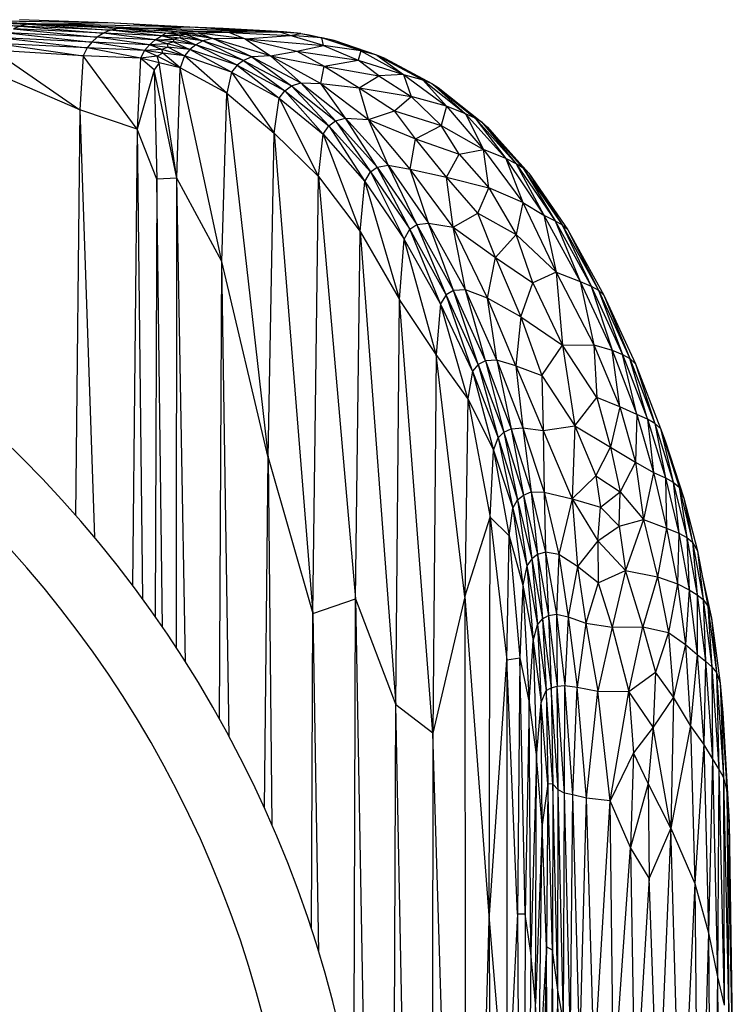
# Paper-space layout '_Izquierda' of a CAD drawing. Header units: millimetres. Extents: x -67 to 65, y -161 to 389.
# Tile 13 of 13: x 35 to 65, y 347 to 389. Entities that reach past the tile are written whole.
import ezdxf

# ---------------------------------------------------------------- set-up
doc = ezdxf.new("R2010")
doc.units = ezdxf.units.MM

psp = doc.layouts.new('_Izquierda')

# ---------------------------------------------------------------- linework, layer by layer
at = {"color": 7, "linetype": 'Continuous', "lineweight": 25}
for p, q in [((35.249, 388.415), (31.08, 388.567)), ((35.574, 388.49), (31.37, 388.642)), ((31.37, 388.642), (35.249, 388.415)), ((32.053, 388.663), (36.735, 388.5)), ((32.053, 388.663), (35.574, 388.49)), ((38.943, 388.544), (32.053, 388.663)), ((35.249, 388.415), (34.974, 388.293)), ((38.943, 388.544), (35.224, 388.682)), ((35.574, 388.49), (35.249, 388.415)), ((35.249, 388.415), (38.764, 388.115)), ((39.042, 388.236), (35.249, 388.415)), ((36.735, 388.5), (35.574, 388.49)), ((39.44, 388.308), (35.574, 388.49)), ((35.574, 388.49), (39.042, 388.236)), ((38.943, 388.544), (36.735, 388.5)), ((42.397, 388.373), (36.735, 388.5)), ((36.735, 388.5), (40.881, 388.311)), ((36.735, 388.5), (39.44, 388.308)), ((42.397, 388.373), (38.943, 388.544)), ((40.051, 388.5), (38.943, 388.544)), ((40.051, 388.5), (43.81, 388.318)), ((40.051, 388.5), (42.397, 388.373)), ((42.397, 388.373), (40.881, 388.311)), ((44.822, 388.22), (42.397, 388.373)), ((43.81, 388.318), (42.397, 388.373)), ((38.275, 387.742), (34.494, 387.921)), ((34.494, 387.921), (38.077, 387.5)), ((38.506, 387.949), (34.72, 388.127)), ((34.72, 388.127), (38.275, 387.742)), ((34.974, 388.293), (38.506, 387.949)), ((38.764, 388.115), (34.974, 388.293)), ((38.506, 387.949), (38.275, 387.742)), ((38.764, 388.115), (38.506, 387.949)), ((40.943, 387.836), (38.506, 387.949)), ((40.702, 387.629), (38.506, 387.949)), ((39.042, 388.236), (38.764, 388.115)), ((41.204, 387.999), (38.764, 388.115)), ((40.943, 387.836), (38.764, 388.115)), ((39.44, 388.308), (39.042, 388.236)), ((41.204, 387.999), (39.042, 388.236)), ((41.385, 388.117), (39.042, 388.236)), ((40.881, 388.311), (39.44, 388.308)), ((41.87, 388.174), (39.44, 388.308)), ((41.385, 388.117), (39.44, 388.308)), ((40.881, 388.311), (42.773, 388.195)), ((40.881, 388.311), (41.87, 388.174)), ((44.822, 388.22), (40.881, 388.311)), ((40.943, 387.836), (41.204, 387.999)), ((41.204, 387.999), (41.385, 388.117)), ((41.986, 388.016), (41.204, 387.999)), ((41.204, 387.999), (41.99, 387.919)), ((41.709, 387.866), (41.204, 387.999)), ((41.385, 388.117), (41.87, 388.174)), ((42.246, 388.059), (41.385, 388.117)), ((41.986, 388.016), (41.385, 388.117)), ((41.99, 387.919), (41.709, 387.866)), ((41.87, 388.174), (42.773, 388.195)), ((41.87, 388.174), (42.423, 388.108)), ((41.87, 388.174), (42.787, 388.118)), ((42.246, 388.059), (41.87, 388.174)), ((42.246, 388.059), (41.986, 388.016)), ((42.956, 387.789), (41.986, 388.016)), ((41.986, 388.016), (41.99, 387.919)), ((41.99, 387.919), (42.661, 387.631)), ((42.956, 387.789), (41.99, 387.919)), ((42.423, 388.108), (42.246, 388.059)), ((43.377, 387.884), (42.246, 388.059)), ((42.246, 388.059), (42.956, 387.789)), ((42.787, 388.118), (42.423, 388.108)), ((43.377, 387.884), (42.423, 388.108)), ((42.773, 388.195), (44.822, 388.22)), ((42.773, 388.195), (42.787, 388.118)), ((42.773, 388.195), (44.069, 388.142)), ((44.069, 388.142), (42.787, 388.118)), ((44.74, 387.881), (42.787, 388.118)), ((42.787, 388.118), (43.377, 387.884)), ((43.81, 388.318), (44.822, 388.22)), ((46.348, 388.169), (43.81, 388.318)), ((44.822, 388.22), (44.069, 388.142)), ((46.211, 388.155), (44.069, 388.142)), ((44.069, 388.142), (44.74, 387.881)), ((44.069, 388.142), (46.635, 388.023)), ((44.74, 387.881), (46.635, 388.023)), ((46.211, 388.155), (44.822, 388.22)), ((46.348, 388.169), (44.822, 388.22)), ((46.211, 388.155), (46.348, 388.169)), ((46.635, 388.023), (46.211, 388.155)), ((47.078, 388.108), (46.211, 388.155)), ((47.078, 388.108), (46.348, 388.169)), ((46.635, 388.023), (47.078, 388.108)), ((48.028, 387.6), (46.635, 388.023)), ((47.968, 387.912), (46.635, 388.023)), ((47.078, 388.108), (47.968, 387.912)), ((47.078, 388.108), (47.423, 388.049)), ((47.423, 388.049), (47.968, 387.912)), ((47.423, 388.049), (48.488, 387.81)), ((34.3, 387.679), (37.915, 387.168)), ((38.077, 387.5), (34.3, 387.679)), ((38.275, 387.742), (38.077, 387.5)), ((40.496, 387.385), (38.275, 387.742)), ((40.702, 387.629), (38.275, 387.742)), ((40.496, 387.385), (40.702, 387.629)), ((40.702, 387.629), (40.943, 387.836)), ((41.447, 387.669), (40.702, 387.629)), ((40.702, 387.629), (41.477, 387.529)), ((41.22, 387.43), (40.702, 387.629)), ((40.943, 387.836), (41.709, 387.866)), ((41.447, 387.669), (40.943, 387.836)), ((41.719, 387.746), (40.943, 387.836)), ((41.477, 387.529), (41.22, 387.43)), ((41.719, 387.746), (41.447, 387.669)), ((42.399, 387.424), (41.447, 387.669)), ((41.447, 387.669), (41.477, 387.529)), ((42.174, 387.163), (41.477, 387.529)), ((42.399, 387.424), (41.477, 387.529)), ((42.661, 387.631), (41.709, 387.866)), ((41.709, 387.866), (41.719, 387.746)), ((41.719, 387.746), (42.399, 387.424)), ((42.661, 387.631), (41.719, 387.746)), ((42.661, 387.631), (42.399, 387.424)), ((42.956, 387.789), (42.661, 387.631)), ((44.394, 386.762), (42.661, 387.631)), ((44.667, 386.967), (42.661, 387.631)), ((43.377, 387.884), (42.956, 387.789)), ((44.667, 386.967), (42.956, 387.789)), ((45.009, 387.114), (42.956, 387.789)), ((44.74, 387.881), (43.377, 387.884)), ((45.797, 387.167), (43.377, 387.884)), ((45.009, 387.114), (43.377, 387.884)), ((44.74, 387.881), (45.797, 387.167)), ((44.74, 387.881), (46.909, 387.355)), ((44.74, 387.881), (48.028, 387.6)), ((46.909, 387.355), (48.028, 387.6)), ((48.028, 387.6), (47.968, 387.912)), ((49.612, 387.367), (47.968, 387.912)), ((48.488, 387.81), (47.968, 387.912)), ((48.028, 387.6), (49.494, 386.979)), ((49.612, 387.367), (48.028, 387.6)), ((49.612, 387.367), (48.488, 387.81)), ((50.286, 387.185), (48.488, 387.81)), ((37.915, 387.168), (34.144, 387.393)), ((34.144, 387.393), (37.77, 384.882)), ((37.915, 387.168), (37.77, 384.882)), ((38.077, 387.5), (37.915, 387.168)), ((40.328, 387.063), (37.915, 387.168)), ((40.184, 384.077), (37.915, 387.168)), ((40.496, 387.385), (38.077, 387.5)), ((40.328, 387.063), (38.077, 387.5)), ((40.496, 387.385), (40.328, 387.063)), ((41.034, 387.148), (40.328, 387.063)), ((41.22, 387.43), (40.496, 387.385)), ((41.273, 387.268), (40.496, 387.385)), ((41.034, 387.148), (40.496, 387.385)), ((41.273, 387.268), (41.034, 387.148)), ((41.99, 386.655), (41.034, 387.148)), ((41.112, 386.867), (41.034, 387.148)), ((42.174, 387.163), (41.22, 387.43)), ((41.273, 387.268), (41.22, 387.43)), ((41.99, 386.655), (41.273, 387.268)), ((42.174, 387.163), (41.273, 387.268)), ((42.174, 387.163), (41.99, 386.655)), ((42.399, 387.424), (42.174, 387.163)), ((43.961, 385.583), (42.174, 387.163)), ((44.16, 386.477), (42.174, 387.163)), ((44.16, 386.477), (42.399, 387.424)), ((44.394, 386.762), (42.399, 387.424)), ((45.009, 387.114), (44.667, 386.967)), ((45.797, 387.167), (45.009, 387.114)), ((45.009, 387.114), (47.075, 386.027)), ((45.009, 387.114), (46.683, 385.895)), ((45.797, 387.167), (46.909, 387.355)), ((45.797, 387.167), (47.075, 386.027)), ((45.797, 387.167), (47.918, 385.998)), ((45.797, 387.167), (48.065, 386.73)), ((46.909, 387.355), (48.065, 386.73)), ((46.909, 387.355), (49.494, 386.979)), ((49.612, 387.367), (49.494, 386.979)), ((49.612, 387.367), (51.409, 386.382)), ((50.286, 387.185), (49.612, 387.367)), ((50.637, 387.043), (50.286, 387.185)), ((50.286, 387.185), (52.218, 386.152)), ((50.286, 387.185), (51.409, 386.382)), ((40.328, 387.063), (40.184, 384.077)), ((41.112, 386.867), (40.328, 387.063)), ((40.894, 386.569), (40.328, 387.063)), ((41.112, 386.867), (40.894, 386.569)), ((41.856, 382.009), (41.112, 386.867)), ((41.99, 386.655), (41.112, 386.867)), ((44.394, 386.762), (44.16, 386.477)), ((44.667, 386.967), (44.394, 386.762)), ((44.394, 386.762), (46.167, 385.377)), ((44.394, 386.762), (46.403, 385.691)), ((44.667, 386.967), (46.403, 385.691)), ((44.667, 386.967), (46.683, 385.895)), ((47.918, 385.998), (48.065, 386.73)), ((48.065, 386.73), (49.494, 386.979)), ((48.065, 386.73), (49.538, 385.81)), ((48.065, 386.73), (50.367, 386.324)), ((50.367, 386.324), (49.494, 386.979)), ((49.494, 386.979), (51.409, 386.382)), ((50.637, 387.043), (52.218, 386.152)), ((50.637, 387.043), (52.595, 385.992)), ((37.77, 384.882), (34.023, 386.506)), ((40.894, 386.569), (40.184, 384.077)), ((41.856, 382.009), (40.894, 386.569)), ((40.894, 386.569), (41.013, 381.963)), ((41.856, 382.009), (41.99, 386.655)), ((43.751, 378.504), (41.99, 386.655)), ((43.961, 385.583), (41.99, 386.655)), ((44.16, 386.477), (43.961, 385.583)), ((44.16, 386.477), (45.962, 383.912)), ((44.16, 386.477), (46.167, 385.377)), ((49.538, 385.81), (50.367, 386.324)), ((51.409, 386.382), (50.367, 386.324)), ((50.367, 386.324), (51.725, 385.453)), ((51.409, 386.382), (52.218, 386.152)), ((51.409, 386.382), (53.214, 385.046)), ((51.409, 386.382), (51.725, 385.453)), ((46.403, 385.691), (46.683, 385.895)), ((46.683, 385.895), (47.075, 386.027)), ((46.683, 385.895), (48.253, 384.218)), ((46.683, 385.895), (48.539, 384.42)), ((47.075, 386.027), (47.918, 385.998)), ((47.075, 386.027), (48.964, 384.535)), ((47.075, 386.027), (48.539, 384.42)), ((48.964, 384.535), (47.918, 385.998)), ((47.918, 385.998), (49.929, 384.487)), ((47.918, 385.998), (49.538, 385.81)), ((52.218, 386.152), (52.595, 385.992)), ((52.218, 386.152), (54.011, 384.724)), ((52.218, 386.152), (53.214, 385.046)), ((52.595, 385.992), (52.868, 385.822)), ((52.595, 385.992), (54.421, 384.538)), ((52.595, 385.992), (54.011, 384.724)), ((43.751, 378.504), (43.961, 385.583)), ((43.961, 385.583), (45.701, 370.258)), ((43.961, 385.583), (45.962, 383.912)), ((46.167, 385.377), (46.403, 385.691)), ((46.403, 385.691), (48.016, 383.869)), ((46.403, 385.691), (48.253, 384.218)), ((49.929, 384.487), (49.538, 385.81)), ((49.538, 385.81), (51.024, 384.847)), ((49.538, 385.81), (51.725, 385.453)), ((51.024, 384.847), (51.725, 385.453)), ((51.725, 385.453), (52.986, 384.233)), ((53.214, 385.046), (51.725, 385.453)), ((52.868, 385.822), (54.421, 384.538)), ((52.868, 385.822), (54.702, 384.363)), ((45.962, 383.912), (46.167, 385.377)), ((46.167, 385.377), (47.816, 382.08)), ((46.167, 385.377), (48.016, 383.869)), ((53.214, 385.046), (52.986, 384.233)), ((54.011, 384.724), (53.214, 385.046)), ((53.214, 385.046), (54.771, 383.22)), ((37.77, 384.882), (37.591, 367.825)), ((40.184, 384.077), (37.77, 384.882)), ((37.77, 384.882), (38.387, 366.896)), ((49.929, 384.487), (51.024, 384.847)), ((51.908, 383.669), (51.024, 384.847)), ((51.024, 384.847), (52.986, 384.233)), ((54.421, 384.538), (54.011, 384.724)), ((54.011, 384.724), (55.708, 382.837)), ((54.011, 384.724), (54.771, 383.22)), ((48.016, 383.869), (48.253, 384.218)), ((48.253, 384.218), (48.539, 384.42)), ((48.253, 384.218), (49.769, 381.874)), ((48.253, 384.218), (50.006, 382.274)), ((48.539, 384.42), (48.964, 384.535)), ((48.539, 384.42), (50.006, 382.274)), ((48.539, 384.42), (50.299, 382.473)), ((48.964, 384.535), (49.929, 384.487)), ((48.964, 384.535), (50.753, 382.563)), ((50.299, 382.473), (48.964, 384.535)), ((49.929, 384.487), (51.908, 383.669)), ((51.684, 382.39), (49.929, 384.487)), ((50.753, 382.563), (49.929, 384.487)), ((51.908, 383.669), (52.986, 384.233)), ((53.752, 383.023), (52.986, 384.233)), ((52.986, 384.233), (54.771, 383.22)), ((54.702, 384.363), (54.421, 384.538)), ((54.421, 384.538), (56.151, 382.615)), ((54.421, 384.538), (55.708, 382.837)), ((54.702, 384.363), (56.151, 382.615)), ((54.702, 384.363), (56.442, 382.434)), ((54.935, 384.157), (54.702, 384.363)), ((40.184, 384.077), (39.985, 364.877)), ((41.013, 381.963), (40.184, 384.077)), ((40.184, 384.077), (40.407, 364.307)), ((45.701, 370.258), (45.962, 383.912)), ((45.962, 383.912), (47.589, 363.682)), ((45.962, 383.912), (47.816, 382.08)), ((47.816, 382.08), (48.016, 383.869)), ((48.016, 383.869), (49.572, 379.773)), ((48.016, 383.869), (49.769, 381.874)), ((54.935, 384.157), (56.442, 382.434)), ((54.935, 384.157), (56.677, 382.226)), ((51.684, 382.39), (51.908, 383.669)), ((53.219, 382.048), (51.908, 383.669)), ((51.908, 383.669), (53.752, 383.023)), ((53.219, 382.048), (53.752, 383.023)), ((53.752, 383.023), (54.771, 383.22)), ((53.752, 383.023), (54.997, 381.61)), ((54.771, 383.22), (56.424, 380.981)), ((55.708, 382.837), (54.771, 383.22)), ((54.997, 381.61), (54.771, 383.22)), ((50.299, 382.473), (50.753, 382.563)), ((50.753, 382.563), (51.684, 382.39)), ((50.753, 382.563), (52.452, 380.124)), ((51.968, 380.062), (50.753, 382.563)), ((55.708, 382.837), (57.32, 380.459)), ((56.151, 382.615), (55.708, 382.837)), ((55.708, 382.837), (56.424, 380.981)), ((56.151, 382.615), (57.32, 380.459)), ((56.151, 382.615), (57.794, 380.223)), ((56.442, 382.434), (56.151, 382.615)), ((49.769, 381.874), (50.006, 382.274)), ((50.006, 382.274), (50.299, 382.473)), ((50.006, 382.274), (51.668, 379.871)), ((50.006, 382.274), (51.43, 379.442)), ((51.668, 379.871), (50.299, 382.473)), ((50.299, 382.473), (51.968, 380.062)), ((52.452, 380.124), (51.684, 382.39)), ((53.498, 379.95), (51.684, 382.39)), ((51.684, 382.39), (53.219, 382.048)), ((56.442, 382.434), (57.794, 380.223)), ((56.442, 382.434), (58.092, 380.042)), ((56.677, 382.226), (56.442, 382.434)), ((56.677, 382.226), (58.092, 380.042)), ((56.677, 382.226), (58.327, 379.833)), ((41.013, 381.963), (40.942, 363.559)), ((41.856, 382.009), (41.013, 381.963)), ((41.25, 363.114), (41.013, 381.963)), ((41.848, 362.22), (41.856, 382.009)), ((42.225, 361.635), (41.856, 382.009)), ((43.751, 378.504), (41.856, 382.009)), ((47.589, 363.682), (47.816, 382.08)), ((47.816, 382.08), (49.385, 364.31)), ((47.816, 382.08), (49.572, 379.773)), ((49.572, 379.773), (49.769, 381.874)), ((49.769, 381.874), (51.237, 376.911)), ((49.769, 381.874), (51.43, 379.442)), ((53.498, 379.95), (53.219, 382.048)), ((54.527, 380.532), (53.219, 382.048)), ((53.219, 382.048), (54.997, 381.61)), ((54.527, 380.532), (54.997, 381.61)), ((56.424, 380.981), (54.997, 381.61)), ((54.997, 381.61), (56.15, 379.641)), ((56.424, 380.981), (56.15, 379.641)), ((56.424, 380.981), (57.837, 378.055)), ((56.424, 380.981), (57.32, 380.459)), ((53.498, 379.95), (54.527, 380.532)), ((55.275, 378.673), (54.527, 380.532)), ((54.527, 380.532), (56.15, 379.641)), ((57.32, 380.459), (57.794, 380.223)), ((57.32, 380.459), (58.841, 377.667)), ((57.32, 380.459), (57.837, 378.055)), ((51.668, 379.871), (51.968, 380.062)), ((51.968, 380.062), (52.452, 380.124)), ((53.509, 377.279), (51.968, 380.062)), ((53.201, 377.103), (51.968, 380.062)), ((54.008, 377.307), (52.452, 380.124)), ((52.452, 380.124), (53.498, 379.95)), ((53.509, 377.279), (52.452, 380.124)), ((57.794, 380.223), (58.841, 377.667)), ((57.794, 380.223), (59.313, 377.466)), ((57.794, 380.223), (58.092, 380.042)), ((58.092, 380.042), (59.313, 377.466)), ((58.092, 380.042), (59.61, 377.293)), ((58.092, 380.042), (58.327, 379.833)), ((49.385, 364.31), (49.572, 379.773)), ((49.572, 379.773), (51.074, 359.84)), ((49.572, 379.773), (51.237, 376.911)), ((51.43, 379.442), (51.668, 379.871)), ((52.962, 376.729), (51.668, 379.871)), ((53.201, 377.103), (51.668, 379.871)), ((54.008, 377.307), (53.498, 379.95)), ((54.934, 376.955), (53.498, 379.95)), ((53.498, 379.95), (55.275, 378.673)), ((55.275, 378.673), (56.15, 379.641)), ((56.848, 377.61), (56.15, 379.641)), ((56.15, 379.641), (57.837, 378.055)), ((58.327, 379.833), (59.61, 377.293)), ((58.327, 379.833), (59.847, 377.081)), ((51.237, 376.911), (51.43, 379.442)), ((52.772, 374.592), (51.43, 379.442)), ((52.962, 376.729), (51.43, 379.442)), ((43.65, 359.244), (43.751, 378.504)), ((45.701, 370.258), (43.751, 378.504)), ((44.062, 358.491), (43.751, 378.504)), ((54.934, 376.955), (55.275, 378.673)), ((55.275, 378.673), (56.339, 376.17)), ((55.275, 378.673), (56.848, 377.61)), ((57.837, 378.055), (56.848, 377.61)), ((57.837, 378.055), (58.094, 374.982)), ((57.837, 378.055), (59.416, 375.003)), ((57.837, 378.055), (58.841, 377.667)), ((56.339, 376.17), (56.848, 377.61)), ((56.848, 377.61), (58.094, 374.982)), ((58.841, 377.667), (59.313, 377.466)), ((58.841, 377.667), (60.192, 374.77)), ((58.841, 377.667), (59.416, 375.003)), ((53.509, 377.279), (53.201, 377.103)), ((54.008, 377.307), (53.509, 377.279)), ((54.854, 374.33), (53.509, 377.279)), ((54.544, 374.17), (53.509, 377.279)), ((54.934, 376.955), (54.008, 377.307)), ((55.331, 374.345), (54.008, 377.307)), ((54.854, 374.33), (54.008, 377.307)), ((59.313, 377.466), (60.192, 374.77)), ((59.313, 377.466), (60.632, 374.587)), ((59.313, 377.466), (59.61, 377.293)), ((59.61, 377.293), (60.632, 374.587)), ((59.61, 377.293), (60.931, 374.416)), ((59.61, 377.293), (59.847, 377.081)), ((51.074, 359.84), (51.237, 376.911)), ((52.644, 358.645), (51.237, 376.911)), ((52.772, 374.592), (51.237, 376.911)), ((52.962, 376.729), (52.772, 374.592)), ((53.201, 377.103), (52.962, 376.729)), ((54.111, 372.737), (52.962, 376.729)), ((54.303, 373.886), (52.962, 376.729)), ((54.544, 374.17), (53.201, 377.103)), ((54.303, 373.886), (53.201, 377.103)), ((56.339, 376.17), (54.934, 376.955)), ((56.138, 374.117), (54.934, 376.955)), ((55.331, 374.345), (54.934, 376.955)), ((59.847, 377.081), (60.931, 374.416)), ((59.847, 377.081), (61.169, 374.202)), ((56.339, 376.17), (56.138, 374.117)), ((56.339, 376.17), (57.223, 373.711)), ((56.339, 376.17), (58.094, 374.982)), ((57.223, 373.711), (58.094, 374.982)), ((58.094, 374.982), (59.416, 375.003)), ((59.544, 372.778), (58.094, 374.982)), ((58.094, 374.982), (58.62, 371.587)), ((59.416, 375.003), (60.192, 374.77)), ((59.416, 375.003), (60.516, 372.383)), ((59.416, 375.003), (59.544, 372.778)), ((60.516, 372.383), (60.192, 374.77)), ((60.192, 374.77), (61.224, 372.071)), ((60.192, 374.77), (60.632, 374.587)), ((52.772, 374.592), (52.644, 358.645)), ((53.989, 364.383), (52.772, 374.592)), ((54.111, 372.737), (52.772, 374.592)), ((54.854, 374.33), (54.544, 374.17)), ((55.331, 374.345), (54.854, 374.33)), ((54.854, 374.33), (55.943, 371.467)), ((54.854, 374.33), (55.632, 371.318)), ((56.138, 374.117), (55.331, 374.345)), ((55.331, 374.345), (56.424, 371.499)), ((55.331, 374.345), (55.943, 371.467)), ((60.632, 374.587), (60.931, 374.416)), ((60.632, 374.587), (61.674, 371.861)), ((61.224, 372.071), (60.632, 374.587)), ((61.674, 371.861), (60.931, 374.416)), ((60.931, 374.416), (61.986, 371.687)), ((60.931, 374.416), (61.169, 374.202)), ((54.303, 373.886), (54.111, 372.737)), ((54.544, 374.17), (54.303, 373.886)), ((54.303, 373.886), (55.391, 371.087)), ((54.303, 373.886), (55.196, 370.559)), ((54.544, 374.17), (55.632, 371.318)), ((54.544, 374.17), (55.391, 371.087)), ((56.138, 374.117), (56.424, 371.499)), ((56.138, 374.117), (57.28, 371.393)), ((56.138, 374.117), (57.223, 373.711)), ((61.169, 374.202), (61.986, 371.687)), ((61.169, 374.202), (62.227, 371.473)), ((57.223, 373.711), (57.28, 371.393)), ((57.223, 373.711), (58.62, 371.587)), ((54.111, 372.737), (53.989, 364.383)), ((54.111, 372.737), (55.055, 367.737)), ((54.111, 372.737), (55.196, 370.559)), ((58.62, 371.587), (59.544, 372.778)), ((59.544, 372.778), (60.125, 370.691)), ((60.516, 372.383), (59.544, 372.778)), ((60.516, 372.383), (60.125, 370.691)), ((60.516, 372.383), (61.179, 370.057)), ((61.224, 372.071), (60.516, 372.383)), ((61.224, 372.071), (61.179, 370.057)), ((61.674, 371.861), (61.224, 372.071)), ((61.224, 372.071), (61.935, 369.619)), ((61.674, 371.861), (61.935, 369.619)), ((61.674, 371.861), (62.44, 369.394)), ((61.986, 371.687), (61.674, 371.861)), ((55.632, 371.318), (55.943, 371.467)), ((55.943, 371.467), (56.424, 371.499)), ((55.943, 371.467), (56.775, 368.806)), ((55.943, 371.467), (56.452, 368.674)), ((56.424, 371.499), (57.326, 368.8)), ((56.424, 371.499), (56.775, 368.806)), ((56.424, 371.499), (57.28, 371.393)), ((57.28, 371.393), (58.62, 371.587)), ((57.28, 371.393), (58.501, 368.519)), ((57.28, 371.393), (57.326, 368.8)), ((58.62, 371.587), (58.501, 368.519)), ((58.62, 371.587), (59.501, 369.477)), ((58.62, 371.587), (60.125, 370.691)), ((61.986, 371.687), (62.44, 369.394)), ((61.986, 371.687), (62.766, 369.219)), ((61.986, 371.687), (62.227, 371.473)), ((62.227, 371.473), (62.766, 369.219)), ((62.227, 371.473), (63.01, 369.01)), ((62.227, 371.473), (62.423, 370.949)), ((55.196, 370.559), (55.391, 371.087)), ((55.391, 371.087), (55.632, 371.318)), ((55.391, 371.087), (56.209, 368.468)), ((55.391, 371.087), (56.01, 368.117)), ((55.632, 371.318), (56.452, 368.674)), ((55.632, 371.318), (56.209, 368.468)), ((62.423, 370.949), (63.01, 369.01)), ((62.423, 370.949), (63.207, 368.544)), ((55.055, 367.737), (55.196, 370.559)), ((55.196, 370.559), (56.01, 368.117)), ((55.196, 370.559), (55.855, 366.962)), ((59.501, 369.477), (60.125, 370.691)), ((60.125, 370.691), (60.526, 368.811)), ((60.125, 370.691), (61.179, 370.057)), ((45.542, 355.495), (45.701, 370.258)), ((45.701, 370.258), (45.863, 354.772)), ((45.701, 370.258), (47.589, 363.682)), ((61.179, 370.057), (60.526, 368.811)), ((61.179, 370.057), (61.512, 367.644)), ((61.179, 370.057), (61.935, 369.619)), ((58.501, 368.519), (59.501, 369.477)), ((59.501, 369.477), (59.705, 368.164)), ((59.501, 369.477), (60.526, 368.811)), ((61.935, 369.619), (61.512, 367.644)), ((61.935, 369.619), (62.44, 369.394)), ((61.935, 369.619), (62.476, 367.285)), ((62.44, 369.394), (62.476, 367.285)), ((62.44, 369.394), (63.005, 367.068)), ((62.44, 369.394), (62.766, 369.219)), ((62.766, 369.219), (63.005, 367.068)), ((62.766, 369.219), (63.335, 366.888)), ((62.766, 369.219), (63.01, 369.01)), ((63.01, 369.01), (63.335, 366.888)), ((63.01, 369.01), (63.581, 366.686)), ((63.01, 369.01), (63.207, 368.544)), ((56.01, 368.117), (56.209, 368.468)), ((56.209, 368.468), (56.452, 368.674)), ((56.209, 368.468), (56.806, 365.987)), ((56.209, 368.468), (56.603, 365.691)), ((56.452, 368.674), (56.775, 368.806)), ((56.452, 368.674), (57.052, 366.168)), ((56.452, 368.674), (56.806, 365.987)), ((56.775, 368.806), (57.389, 366.263)), ((56.775, 368.806), (57.052, 366.168)), ((56.775, 368.806), (57.326, 368.8)), ((57.326, 368.8), (57.942, 366.171)), ((57.326, 368.8), (57.389, 366.263)), ((57.326, 368.8), (58.501, 368.519)), ((58.501, 368.519), (57.942, 366.171)), ((58.501, 368.519), (59.584, 366.748)), ((58.501, 368.519), (58.734, 365.66)), ((58.501, 368.519), (59.705, 368.164)), ((59.705, 368.164), (60.526, 368.811)), ((60.482, 367.362), (60.526, 368.811)), ((60.526, 368.811), (61.512, 367.644)), ((63.207, 368.544), (63.581, 366.686)), ((63.207, 368.544), (63.779, 366.329)), ((55.855, 366.962), (56.01, 368.117)), ((56.01, 368.117), (56.603, 365.691)), ((56.01, 368.117), (56.433, 364.879)), ((59.584, 366.748), (59.705, 368.164)), ((59.705, 368.164), (60.482, 367.362)), ((53.989, 364.383), (55.055, 367.737)), ((55.007, 350.793), (55.055, 367.737)), ((55.055, 367.737), (55.762, 361.74)), ((55.055, 367.737), (55.855, 366.962)), ((60.482, 367.362), (61.512, 367.644)), ((61.512, 367.644), (60.759, 365.499)), ((61.512, 367.644), (62.476, 367.285)), ((61.512, 367.644), (62.098, 365.228)), ((59.584, 366.748), (60.482, 367.362)), ((60.482, 367.362), (60.759, 365.499)), ((62.476, 367.285), (62.098, 365.228)), ((62.476, 367.285), (62.941, 364.935)), ((62.476, 367.285), (63.005, 367.068)), ((55.762, 361.74), (55.855, 366.962)), ((55.855, 366.962), (56.433, 364.879)), ((55.855, 366.962), (56.3, 361.828)), ((63.005, 367.068), (62.941, 364.935)), ((63.005, 367.068), (63.44, 364.678)), ((63.005, 367.068), (63.335, 366.888)), ((63.335, 366.888), (63.44, 364.678)), ((63.335, 366.888), (63.771, 364.469)), ((63.335, 366.888), (63.581, 366.686)), ((59.584, 366.748), (58.734, 365.66)), ((59.584, 366.748), (59.601, 364.977)), ((59.584, 366.748), (60.759, 365.499)), ((63.581, 366.686), (63.771, 364.469)), ((63.581, 366.686), (64.022, 364.271)), ((63.581, 366.686), (63.779, 366.329)), ((56.806, 365.987), (56.603, 365.691)), ((57.052, 366.168), (56.806, 365.987)), ((56.806, 365.987), (57.257, 363.457)), ((56.806, 365.987), (57.049, 363.217)), ((57.389, 366.263), (57.052, 366.168)), ((57.052, 366.168), (57.507, 363.599)), ((57.052, 366.168), (57.257, 363.457)), ((57.942, 366.171), (57.389, 366.263)), ((57.389, 366.263), (57.84, 363.658)), ((57.389, 366.263), (57.507, 363.599)), ((57.942, 366.171), (57.84, 363.658)), ((57.942, 366.171), (58.335, 363.551)), ((58.734, 365.66), (57.942, 366.171)), ((63.779, 366.329), (64.022, 364.271)), ((63.779, 366.329), (64.221, 364.003)), ((56.603, 365.691), (56.433, 364.879)), ((56.603, 365.691), (57.049, 363.217)), ((56.603, 365.691), (56.865, 362.532)), ((58.734, 365.66), (58.335, 363.551)), ((58.734, 365.66), (59.089, 363.278)), ((59.601, 364.977), (58.734, 365.66)), ((59.601, 364.977), (60.759, 365.499)), ((60.759, 365.499), (60.194, 363.119)), ((61.49, 363.128), (60.759, 365.499)), ((60.759, 365.499), (62.098, 365.228)), ((62.098, 365.228), (61.49, 363.128)), ((62.098, 365.228), (62.564, 362.884)), ((62.098, 365.228), (62.941, 364.935)), ((63.98, 365.272), (64.38, 363.491)), ((56.433, 364.879), (56.3, 361.828)), ((56.433, 364.879), (56.865, 362.532)), ((56.433, 364.879), (56.694, 359.939)), ((59.601, 364.977), (59.089, 363.278)), ((59.601, 364.977), (60.194, 363.119)), ((62.941, 364.935), (62.564, 362.884)), ((62.941, 364.935), (63.44, 364.678)), ((62.941, 364.935), (63.284, 362.386)), ((47.589, 363.682), (49.385, 364.31)), ((49.314, 343.11), (49.385, 364.31)), ((49.385, 364.31), (51.074, 359.84)), ((49.385, 364.31), (49.837, 338.892)), ((53.989, 364.383), (52.644, 358.645)), ((53.989, 364.383), (54.01, 313.294)), ((53.989, 364.383), (55.007, 350.793)), ((63.44, 364.678), (63.284, 362.386)), ((63.44, 364.678), (63.777, 361.969)), ((63.44, 364.678), (63.771, 364.469)), ((63.771, 364.469), (63.777, 361.969)), ((63.771, 364.469), (64.126, 361.681)), ((63.771, 364.469), (64.022, 364.271)), ((64.022, 364.271), (64.126, 361.681)), ((64.022, 364.271), (64.384, 361.448)), ((64.022, 364.271), (64.221, 364.003)), ((64.221, 364.003), (64.384, 361.448)), ((64.221, 364.003), (64.583, 361.198)), ((64.221, 364.003), (64.38, 363.491)), ((47.524, 350.396), (47.589, 363.682)), ((47.589, 363.682), (47.826, 349.44)), ((57.257, 363.457), (57.507, 363.599)), ((57.507, 363.599), (57.84, 363.658)), ((57.507, 363.599), (57.871, 360.632)), ((57.507, 363.599), (57.62, 360.564)), ((57.84, 363.658), (58.204, 360.658)), ((57.84, 363.658), (57.871, 360.632)), ((57.84, 363.658), (58.335, 363.551)), ((58.335, 363.551), (58.204, 360.658)), ((58.335, 363.551), (58.722, 360.583)), ((58.335, 363.551), (59.089, 363.278)), ((64.38, 363.491), (64.583, 361.198)), ((64.38, 363.491), (64.736, 360.758)), ((56.865, 362.532), (57.049, 363.217)), ((57.049, 363.217), (57.257, 363.457)), ((57.049, 363.217), (57.406, 360.446)), ((57.049, 363.217), (57.206, 359.942)), ((57.257, 363.457), (57.62, 360.564)), ((57.257, 363.457), (57.406, 360.446)), ((59.089, 363.278), (58.722, 360.583)), ((59.089, 363.278), (60.194, 363.119)), ((59.089, 363.278), (59.589, 360.426)), ((60.194, 363.119), (59.589, 360.426)), ((60.194, 363.119), (61.49, 363.128)), ((60.194, 363.119), (60.897, 360.41)), ((60.897, 360.41), (61.49, 363.128)), ((61.49, 363.128), (62.014, 361.218)), ((61.49, 363.128), (62.564, 362.884)), ((62.564, 362.884), (62.014, 361.218)), ((62.564, 362.884), (62.774, 360.16)), ((62.564, 362.884), (63.284, 362.386)), ((56.694, 359.939), (56.865, 362.532)), ((56.865, 362.532), (57.206, 359.942)), ((56.865, 362.532), (57.001, 357.637)), ((63.284, 362.386), (62.774, 360.16)), ((63.284, 362.386), (63.777, 361.969)), ((63.284, 362.386), (63.486, 358.975)), ((55.762, 361.74), (56.3, 361.828)), ((56.3, 361.828), (56.21, 351.031)), ((56.3, 361.828), (56.694, 359.939)), ((56.531, 351.028), (56.3, 361.828)), ((63.777, 361.969), (63.486, 358.975)), ((63.777, 361.969), (64.047, 358.185)), ((63.777, 361.969), (64.126, 361.681)), ((55.007, 350.793), (55.762, 361.74)), ((55.762, 361.74), (55.759, 342.073)), ((56.21, 351.031), (55.762, 361.74)), ((64.126, 361.681), (64.047, 358.185)), ((64.126, 361.681), (64.418, 357.59)), ((64.126, 361.681), (64.384, 361.448)), ((64.384, 361.448), (64.418, 357.59)), ((64.384, 361.448), (64.682, 357.146)), ((64.384, 361.448), (64.583, 361.198)), ((60.897, 360.41), (62.014, 361.218)), ((62.014, 361.218), (61.916, 358.899)), ((62.774, 360.16), (62.014, 361.218)), ((64.583, 361.198), (64.682, 357.146)), ((64.583, 361.198), (64.881, 356.797)), ((64.583, 361.198), (64.736, 360.758)), ((57.406, 360.446), (57.62, 360.564)), ((57.62, 360.564), (57.871, 360.632)), ((57.917, 356.259), (57.62, 360.564)), ((57.62, 360.564), (57.694, 356.511)), ((57.871, 360.632), (58.204, 360.658)), ((58.177, 356.125), (57.871, 360.632)), ((57.917, 356.259), (57.871, 360.632)), ((58.177, 356.125), (58.204, 360.658)), ((58.204, 360.658), (58.722, 360.583)), ((58.532, 356.057), (58.204, 360.658)), ((58.532, 356.057), (58.722, 360.583)), ((59.111, 355.922), (58.722, 360.583)), ((58.722, 360.583), (59.589, 360.426)), ((64.736, 360.758), (64.881, 356.797)), ((64.736, 360.758), (65.028, 356.297)), ((64.736, 360.758), (64.847, 359.5)), ((57.206, 359.942), (57.406, 360.446)), ((57.694, 356.511), (57.406, 360.446)), ((57.406, 360.446), (57.481, 356.516)), ((59.111, 355.922), (59.589, 360.426)), ((59.589, 360.426), (60.897, 360.41)), ((60.102, 355.8), (59.589, 360.426)), ((60.102, 355.8), (60.897, 360.41)), ((60.897, 360.41), (61.095, 357.818)), ((61.916, 358.899), (60.897, 360.41)), ((62.774, 360.16), (61.916, 358.899)), ((62.774, 360.16), (62.659, 354.649)), ((63.486, 358.975), (62.774, 360.16)), ((50.809, 284.26), (51.074, 359.84)), ((52.567, 287.433), (51.074, 359.84)), ((52.644, 358.645), (51.074, 359.84)), ((56.694, 359.939), (56.531, 351.028)), ((56.694, 359.939), (57.001, 357.637)), ((56.771, 349.399), (56.694, 359.939)), ((57.001, 357.637), (57.206, 359.942)), ((57.481, 356.516), (57.206, 359.942)), ((57.245, 354.786), (57.206, 359.942)), ((64.847, 359.5), (65.028, 356.297)), ((64.847, 359.5), (65.116, 354.904)), ((63.486, 358.975), (62.659, 354.649)), ((64.047, 358.185), (63.486, 358.975)), ((63.486, 358.975), (63.677, 352.321)), ((52.644, 358.645), (52.567, 287.433)), ((54.01, 313.294), (52.644, 358.645)), ((61.916, 358.899), (61.095, 357.818)), ((61.916, 358.899), (61.706, 356.531)), ((62.659, 354.649), (61.916, 358.899)), ((64.047, 358.185), (63.677, 352.321)), ((64.418, 357.59), (64.047, 358.185)), ((64.047, 358.185), (64.256, 350.249)), ((61.095, 357.818), (60.102, 355.8)), ((61.095, 357.818), (60.964, 353.835)), ((61.706, 356.531), (61.095, 357.818)), ((57.001, 357.637), (56.771, 349.399)), ((56.959, 347.278), (57.001, 357.637)), ((57.245, 354.786), (57.001, 357.637)), ((64.418, 357.59), (64.256, 350.249)), ((64.418, 357.59), (64.632, 348.397)), ((64.682, 357.146), (64.418, 357.59)), ((64.682, 357.146), (64.632, 348.397)), ((64.682, 357.146), (64.904, 347.199)), ((64.881, 356.797), (64.682, 357.146)), ((57.481, 356.516), (57.245, 354.786)), ((57.481, 356.516), (57.421, 349.655)), ((57.694, 356.511), (57.481, 356.516)), ((57.677, 349.514), (57.481, 356.516)), ((57.694, 356.511), (57.677, 349.514)), ((57.908, 347.834), (57.694, 356.511)), ((57.917, 356.259), (57.694, 356.511)), ((61.706, 356.531), (60.964, 353.835)), ((62.659, 354.649), (61.706, 356.531)), ((61.706, 356.531), (61.746, 352.551)), ((64.881, 356.797), (64.904, 347.199)), ((64.881, 356.797), (65.105, 346.456)), ((65.028, 356.297), (64.881, 356.797)), ((57.908, 347.834), (57.917, 356.259)), ((58.148, 346.478), (57.917, 356.259)), ((58.177, 356.125), (57.917, 356.259)), ((58.148, 346.478), (58.177, 356.125)), ((58.433, 345.766), (58.177, 356.125)), ((58.532, 356.057), (58.177, 356.125)), ((58.433, 345.766), (58.532, 356.057)), ((58.83, 345.341), (58.532, 356.057)), ((59.111, 355.922), (58.532, 356.057)), ((65.028, 356.297), (65.105, 346.456)), ((65.028, 356.297), (65.242, 345.593)), ((65.116, 354.904), (65.028, 356.297)), ((58.83, 345.341), (59.111, 355.922)), ((60.102, 355.8), (59.111, 355.922)), ((59.44, 344.751), (59.111, 355.922)), ((59.44, 344.751), (60.102, 355.8)), ((60.964, 353.835), (60.102, 355.8)), ((60.248, 343.624), (60.102, 355.8)), ((57.245, 354.786), (56.959, 347.278)), ((57.099, 343.944), (57.245, 354.786)), ((57.421, 349.655), (57.245, 354.786)), ((65.116, 354.904), (65.242, 345.593)), ((65.116, 354.904), (65.295, 343.395)), ((62.659, 354.649), (61.746, 352.551)), ((62.659, 354.649), (62.131, 341.711)), ((63.085, 339.797), (62.659, 354.649)), ((62.659, 354.649), (63.677, 352.321)), ((60.248, 343.624), (60.964, 353.835)), ((60.964, 353.835), (61.157, 342.755)), ((61.746, 352.551), (60.964, 353.835)), ((61.746, 352.551), (61.157, 342.755)), ((62.131, 341.711), (61.746, 352.551)), ((63.677, 352.321), (63.085, 339.797)), ((63.677, 352.321), (64.256, 350.249)), ((63.677, 352.321), (63.83, 335.291)), ((54.01, 313.294), (55.007, 350.793)), ((55.007, 350.793), (55.18, 306.099)), ((55.007, 350.793), (55.759, 342.073)), ((56.21, 351.031), (55.759, 342.073)), ((56.531, 351.028), (56.21, 351.031)), ((56.21, 351.031), (56.443, 313.007)), ((56.531, 351.028), (56.443, 313.007)), ((56.771, 349.399), (56.531, 351.028)), ((64.256, 350.249), (63.83, 335.291)), ((64.256, 350.249), (64.348, 328.986)), ((64.256, 350.249), (64.632, 348.397)), ((56.771, 349.399), (56.443, 313.007)), ((56.959, 347.278), (56.771, 349.399)), ((57.421, 349.655), (57.099, 343.944)), ((57.421, 349.655), (57.171, 336.112)), ((57.677, 349.514), (57.421, 349.655)), ((57.494, 335.816), (57.421, 349.655)), ((57.677, 349.514), (57.494, 335.816)), ((57.765, 330.18), (57.677, 349.514)), ((57.908, 347.834), (57.677, 349.514)), ((64.632, 348.397), (64.348, 328.986)), ((64.632, 348.397), (64.742, 324.653)), ((64.632, 348.397), (64.904, 347.199)), ((57.765, 330.18), (57.908, 347.834)), ((58.148, 346.478), (57.908, 347.834)), ((58.033, 325), (57.908, 347.834)), ((56.443, 313.007), (56.959, 347.278)), ((57.099, 343.944), (56.959, 347.278))]:
    psp.add_line(p, q, dxfattribs=at)
for radius in [50, 47]:
    psp.add_arc((0, 334.857), radius, 270, 90, dxfattribs=at)

doc.saveas('drawing.dxf')
